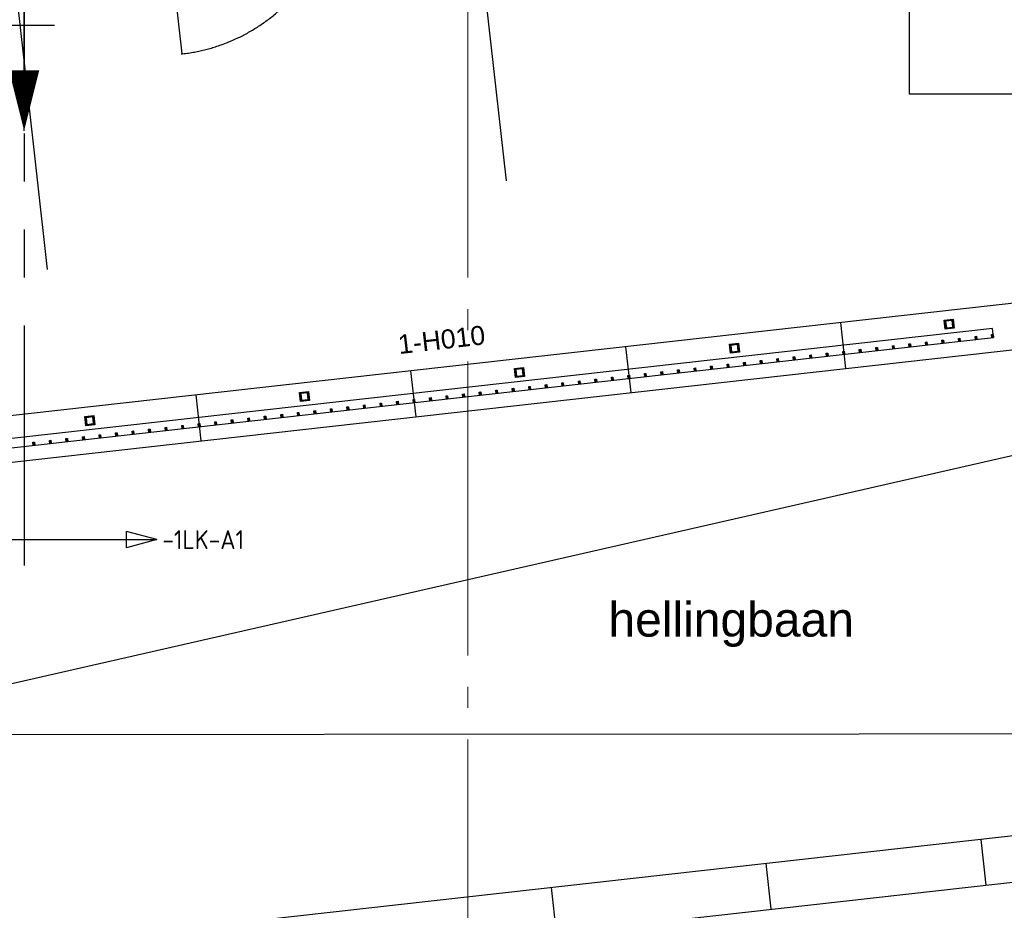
# Model space of a CAD drawing. Header units: millimetres. Extents: x -38031 to 123247, y -16330 to 129979.
# Tile 87 of 235: x 10146 to 16658, y -5613 to 279. Entities that reach past the tile are written whole.
import ezdxf
from ezdxf.enums import TextEntityAlignment as Align

# ---------------------------------------------------------------- set-up
doc = ezdxf.new("R2010")
doc.units = ezdxf.units.MM
doc.header["$LTSCALE"] = 50
for name, pattern in [('HIDDEN2', [4.7625, 3.175, -1.5875]), ('PHANTOM', [63.5, 31.75, -6.35, 6.35, -6.35, 6.35, -6.35]), ('STYLE_11', [5, 3.888855, -0.416718, 0.277786, -0.416641])]:
    doc.linetypes.add(name, pattern=pattern)
for name, color, linetype in [('AB$1A---_ATTRIB025', 8, 'Continuous'), ('AL$1A---_ALGEMEEN', 8, 'Continuous'), ('AM$1A---_ARCERING', 8, 'Continuous'), ('AT$1A---_TEKST050', 8, 'Continuous'), ('BOUWKUNDIG', 8, 'Continuous'), ('EL6121--', 3, 'Continuous'), ('EL6212--_S', 4, 'Continuous'), ('Kastenscheiding', 4, 'PHANTOM'), ('maatvoering', 1, 'Continuous')]:
    doc.layers.add(name, color=color, linetype=linetype)
doc.layers.add('stramien', color=1, linetype='STYLE_11', lineweight=15)
doc.styles.add('Arial', font='ARIAL.TTF')
doc.styles.add('BURO-018', font='iso.shx', dxfattribs={"height": 90})
doc.styles.add('BURO-035', font='ISO.shx', dxfattribs={"height": 175})
pattern_1 = [(45, (0, 0), (70.71068, -70.71068), []), (45, (7.07, -7.07), (70.71068, -70.71068), [])]

# ---------------------------------------------------------------- blocks, each defined once
blk = doc.blocks.new('E00160')
at = {"color": 0, "linetype": 'Continuous'}
for p, q in [((-17.5, 0), (-13.5, 1.07)), ((-17.5, 0), (17.5, 0)), ((-17.5, 0), (-13.5, -1.07)), ((-13.5, -1.07), (-13.5, 1.07)), ((17.5, 0), (13.5, 1.07)), ((13.5, -1.07), (13.5, 1.07)), ((17.5, 0), (13.5, -1.07))]:
    blk.add_line(p, q, dxfattribs=at)
at = {"color": 0, "linetype": 'Continuous', "style": 'BURO-035'}
for tag, p in [('E_TEXT2', (-22.5, 0)), ('E_TEXT1', (22.5, 0))]:
    blk.add_attdef(tag, text='', height=3.5, dxfattribs=at).set_placement(p, align=Align.MIDDLE)
blk = doc.blocks.new('0215A2')
at = {"color": 0, "linetype": 'Continuous'}
for p, q in [((0, -8), (0, 0)), ((-2.5, -2.5), (2.5, -2.5)), ((-1.75, -3.5), (1.75, -3.5)), ((-1, -4.5), (1, -4.5))]:
    blk.add_line(p, q, dxfattribs=at)
blk.add_lwpolyline([(0, -8, 0, 1, 0), (0, -6, 1, 1, 0)], format="xyseb", dxfattribs=at)
at = {"color": 0, "linetype": 'Continuous', "style": 'BURO-018', "flags": 1}
blk.add_attdef('E_MATCODE', text='', height=1.8, rotation=90, dxfattribs=at).set_placement((0, 0), align=Align.MIDDLE)
blk = doc.blocks.new('31x_alu-K-mk 144-p')
at = {"layer": 'AM$1A---_ARCERING', "linetype": 'Continuous', "lineweight": 0}
h = blk.add_hatch(color=256, dxfattribs=at)
h.paths.add_polyline_path([(-250, 1237), (-250, 1257), (-250, 1276), (-284, 1276), (-284, 1300), (-284.6, 1300), (-284.6, 1299.1), (-286.8, 1299.1), (-286.8, 1306.3), (-284.6, 1306.3), (-284.6, 1305.4), (-284, 1305.4), (-284, 1308), (-310, 1308), (-310, 1256), (-310, 1205), (-284, 1205), (-284, 1207.6), (-284.6, 1207.6), (-284.6, 1206.7), (-286.8, 1206.7), (-286.8, 1213.9), (-284.6, 1213.9), (-284.6, 1213), (-284, 1213), (-284, 1237)])
h.paths.add_polyline_path([(-288.5, 1306.3), (-288.5, 1299.1), (-288.5, 1297.4), (-285.7, 1297.4), (-285.7, 1274.3), (-282.7, 1274.3), (-281.3, 1272.3), (-269.5, 1272.3), (-268.1, 1274.3), (-261.7, 1274.3), (-260.3, 1272.3), (-251.7, 1272.3), (-251.7, 1255.4), (-251.7, 1255.3), (-251.7, 1244), (-251.7, 1240.7), (-260.3, 1240.7), (-261.7, 1238.7), (-268.1, 1238.7), (-269.5, 1240.7), (-281.3, 1240.7), (-282.7, 1238.7), (-285.7, 1238.7), (-285.7, 1215.6), (-288.5, 1215.6), (-288.5, 1213.9), (-288.5, 1206.7), (-308.3, 1206.7), (-308.3, 1244), (-308.3, 1257.7), (-308.3, 1272.3), (-308.3, 1306.3)], flags=16)
at = {"layer": 'AL$1A---_ALGEMEEN', "color": 0}
for p, q in [((-284, 1307), (-284, 1584)), ((930, 45), (-250, 45))]:
    blk.add_line(p, q, dxfattribs=at)
at = {"layer": 'AL$1A---_ALGEMEEN', "color": 0, "flags": 128}
for points in [[(-250, 1237), (-250, 1257), (-250, 1276), (-284, 1276), (-284, 1300), (-284.6, 1300), (-284.6, 1299.1), (-286.8, 1299.1), (-286.8, 1306.3), (-284.6, 1306.3), (-284.6, 1305.4), (-284, 1305.4), (-284, 1308), (-310, 1308), (-310, 1256), (-310, 1205), (-284, 1205), (-284, 1207.6), (-284.6, 1207.6), (-284.6, 1206.7), (-286.8, 1206.7), (-286.8, 1213.9), (-284.6, 1213.9), (-284.6, 1213), (-284, 1213), (-284, 1237)], [(-288.5, 1306.3), (-288.5, 1299.1), (-288.5, 1297.4), (-285.7, 1297.4), (-285.7, 1274.3), (-282.7, 1274.3), (-281.3, 1272.3), (-269.5, 1272.3), (-268.1, 1274.3), (-261.7, 1274.3), (-260.3, 1272.3), (-251.7, 1272.3), (-251.7, 1255.4), (-251.7, 1255.3), (-251.7, 1244), (-251.7, 1240.7), (-260.3, 1240.7), (-261.7, 1238.7), (-268.1, 1238.7), (-269.5, 1240.7), (-281.3, 1240.7), (-282.7, 1238.7), (-285.7, 1238.7), (-285.7, 1215.6), (-288.5, 1215.6), (-288.5, 1213.9), (-288.5, 1206.7), (-308.3, 1206.7), (-308.3, 1244), (-308.3, 1257.7), (-308.3, 1272.3), (-308.3, 1306.3)]]:
    blk.add_lwpolyline(points, close=True, dxfattribs=at)
at = {"color": 0}
for points in [[(-113, 2082), (-113, 1648), (0, 1648), (0, 2082)], [(-113, -434), (-113, 0), (0, 0), (0, -434)]]:
    blk.add_wipeout(points, dxfattribs=at).dxf.layer = 'AL$1A---_ALGEMEEN'
at = {"layer": 'AM$1A---_ARCERING', "linetype": 'Continuous', "lineweight": 5}
h = blk.add_hatch(dxfattribs=at)
h.set_pattern_fill('BAKSTEEN', color=256, style=0, pattern_type=2)
h.set_pattern_definition(pattern_1)
edge = h.paths.add_edge_path()
edge.add_line((-113, 2082), (-113, 1648))
edge.add_line((-113, 1648), (0, 1648))
edge.add_line((0, 1648), (0, 2082))
h = blk.add_hatch(dxfattribs=at)
h.set_pattern_fill('BAKSTEEN', color=256, style=0, pattern_type=2)
h.set_pattern_definition(pattern_1)
edge = h.paths.add_edge_path()
edge.add_line((-113, -434), (-113, 0))
edge.add_line((-113, 0), (0, 0))
edge.add_line((0, 0), (0, -434))
at = {"layer": 'AL$1A---_ALGEMEEN', "color": 0}
for p, q in [((-113, 2082), (-113, 1648)), ((0, 1648), (0, 2082)), ((-113, -434), (-113, 0)), ((0, 0), (0, -434))]:
    blk.add_line(p, q, dxfattribs=at)
at = {"color": 0}
for points in [[(-238, 1648), (0, 1648), (0, 2081), (-113, 2081), (-113, 1761), (-238, 1761)], [(-238, 0), (0, 0), (0, -433), (-113, -433), (-113, -113), (-238, -113)]]:
    blk.add_wipeout(points, dxfattribs=at).dxf.layer = 'AL$1A---_ALGEMEEN'
at = {"layer": 'AM$1A---_ARCERING', "linetype": 'Continuous', "lineweight": 5}
h = blk.add_hatch(dxfattribs=at)
h.set_pattern_fill('BAKSTEEN', color=256, style=0, pattern_type=2)
h.set_pattern_definition(pattern_1)
h.paths.add_polyline_path([(-238, 1648), (0, 1648), (0, 2081), (-113, 2081), (-113, 1761), (-238, 1761)])
at = {"layer": 'AM$1A---_ARCERING', "linetype": 'Continuous', "lineweight": 0}
h = blk.add_hatch(color=256, dxfattribs=at)
h.paths.add_polyline_path([(-308.3, 1634.3), (-308.3, 1636), (-310, 1636), (-310, 1584), (-284, 1584), (-284, 1586.6), (-284.6, 1586.6), (-284.6, 1585.7), (-286.8, 1585.7), (-286.8, 1592.9), (-284.6, 1592.9), (-284.6, 1592), (-284, 1592), (-284, 1616), (-250, 1616), (-250, 1636), (-251.7, 1636), (-251.7, 1634.3)])
h.paths.add_polyline_path([(-271.6, 1632.6), (-256, 1632.6), (-254.6, 1630.6), (-251.7, 1630.6), (-251.7, 1619.7), (-260.3, 1619.7), (-261.7, 1617.7), (-268.1, 1617.7), (-269.5, 1619.7), (-281.3, 1619.7), (-282.7, 1617.7), (-285.7, 1617.7), (-285.7, 1594.6), (-288.5, 1594.6), (-288.5, 1592.9), (-288.5, 1585.7), (-308.3, 1585.7), (-308.3, 1630.6), (-302.3, 1630.6), (-300.9, 1632.6), (-286.2, 1632.6), (-284.8, 1630.6), (-273, 1630.6)], flags=16)
h = blk.add_hatch(color=256, dxfattribs=at)
h.paths.add_polyline_path([(-308.3, 11.7), (-308.3, 10), (-310, 10), (-310, 62), (-284, 62), (-284, 59.4), (-284.6, 59.4), (-284.6, 60.3), (-286.8, 60.3), (-286.8, 53.1), (-284.6, 53.1), (-284.6, 54), (-284, 54), (-284, 30), (-250, 30), (-250, 10), (-251.7, 10), (-251.7, 11.7)])
h.paths.add_polyline_path([(-271.6, 13.4), (-256, 13.4), (-254.6, 15.4), (-251.7, 15.4), (-251.7, 26.3), (-260.3, 26.3), (-261.7, 28.3), (-268.1, 28.3), (-269.5, 26.3), (-281.3, 26.3), (-282.7, 28.3), (-285.7, 28.3), (-285.7, 51.4), (-288.5, 51.4), (-288.5, 53.1), (-288.5, 60.3), (-308.3, 60.3), (-308.3, 15.4), (-302.3, 15.4), (-300.9, 13.4), (-286.2, 13.4), (-284.8, 15.4), (-273, 15.4)], flags=16)
at = {"layer": 'AM$1A---_ARCERING', "linetype": 'Continuous', "lineweight": 5}
h = blk.add_hatch(dxfattribs=at)
h.set_pattern_fill('BAKSTEEN', color=256, style=0, pattern_type=2)
h.set_pattern_definition(pattern_1)
h.paths.add_polyline_path([(-238, 0), (0, 0), (0, -433), (-113, -433), (-113, -113), (-238, -113)])
at = {"layer": 'AL$1A---_ALGEMEEN', "color": 0, "flags": 128}
for points in [[(-238, 1648), (0, 1648), (0, 2081)], [(-113, 2081), (-113, 1761), (-238, 1761), (-238, 1648)], [(-238, 0), (0, 0), (0, -433)], [(-113, -433), (-113, -113), (-238, -113), (-238, 0)]]:
    blk.add_lwpolyline(points, dxfattribs=at)
at = {"layer": 'AL$1A---_ALGEMEEN', "color": 0}
for points in [[(-360, 1641), (0, 1641), (0, 5), (-360, 5)], [(-310, 10), (-310, 1636), (-250, 1636), (-250, 10)], [(-237, 1636), (-217, 1636), (-217, 1261), (-237, 1261)]]:
    blk.add_lwpolyline(points, close=True, dxfattribs=at)
at = {"layer": 'AL$1A---_ALGEMEEN', "color": 0, "flags": 128}
for points in [[(-308.3, 1634.3), (-308.3, 1636), (-310, 1636), (-310, 1584), (-284, 1584), (-284, 1586.6), (-284.6, 1586.6), (-284.6, 1585.7), (-286.8, 1585.7), (-286.8, 1592.9), (-284.6, 1592.9), (-284.6, 1592), (-284, 1592), (-284, 1616), (-250, 1616), (-250, 1636), (-251.7, 1636), (-251.7, 1634.3)], [(-271.6, 1632.6), (-256, 1632.6), (-254.6, 1630.6), (-251.7, 1630.6), (-251.7, 1619.7), (-260.3, 1619.7), (-261.7, 1617.7), (-268.1, 1617.7), (-269.5, 1619.7), (-281.3, 1619.7), (-282.7, 1617.7), (-285.7, 1617.7), (-285.7, 1594.6), (-288.5, 1594.6), (-288.5, 1592.9), (-288.5, 1585.7), (-308.3, 1585.7), (-308.3, 1630.6), (-302.3, 1630.6), (-300.9, 1632.6), (-286.2, 1632.6), (-284.8, 1630.6), (-273, 1630.6)], [(-308.3, 11.7), (-308.3, 10), (-310, 10), (-310, 62), (-284, 62), (-284, 59.4), (-284.6, 59.4), (-284.6, 60.3), (-286.8, 60.3), (-286.8, 53.1), (-284.6, 53.1), (-284.6, 54), (-284, 54), (-284, 30), (-250, 30), (-250, 10), (-251.7, 10), (-251.7, 11.7)], [(-271.6, 13.4), (-256, 13.4), (-254.6, 15.4), (-251.7, 15.4), (-251.7, 26.3), (-260.3, 26.3), (-261.7, 28.3), (-268.1, 28.3), (-269.5, 26.3), (-281.3, 26.3), (-282.7, 28.3), (-285.7, 28.3), (-285.7, 51.4), (-288.5, 51.4), (-288.5, 53.1), (-288.5, 60.3), (-308.3, 60.3), (-308.3, 15.4), (-302.3, 15.4), (-300.9, 13.4), (-286.2, 13.4), (-284.8, 15.4), (-273, 15.4)]]:
    blk.add_lwpolyline(points, close=True, dxfattribs=at)
at = {"color": 0}
for points in [[(-385, 1697), (-385, 1649), (-246, 1649), (-246, 1697)], [(-280, 149), (-280, 1115), (-250, 1115), (-250, 149)]]:
    blk.add_wipeout(points, dxfattribs=at).dxf.layer = 'AL$1A---_ALGEMEEN'
at = {"layer": 'AM$1A---_ARCERING', "linetype": 'Continuous', "lineweight": 0}
blk.add_hatch(color=256, dxfattribs=at).paths.add_polyline_path([(-246, 1649), (-303, 1649), (-303, 1646), (-243, 1646), (-243, 1686), (-246, 1686)])
h = blk.add_hatch(color=256, dxfattribs=at)
h.paths.add_polyline_path([(-280, 1115), (-250, 1115), (-250, 1219), (-251.7, 1219), (-251.7, 1213.4), (-278.3, 1213.4), (-278.3, 1219), (-280, 1219)])
h.paths.add_polyline_path([(-278.3, 1116.7), (-278.3, 1211.4), (-251.7, 1211.4), (-251.7, 1116.7)], flags=16)
h = blk.add_hatch(color=256, dxfattribs=at)
h.paths.add_polyline_path([(-280, 149), (-250, 149), (-250, 45), (-251.7, 45), (-251.7, 50.6), (-278.3, 50.6), (-278.3, 45), (-280, 45)])
h.paths.add_polyline_path([(-278.3, 147.3), (-278.3, 52.6), (-251.7, 52.6), (-251.7, 147.3)], flags=16)
at = {"layer": 'AL$1A---_ALGEMEEN', "color": 0}
blk.add_line((-284, 62), (-284, 1204), dxfattribs=at)
for points in [[(-385, 1697), (-385, 1649), (-246, 1649), (-246, 1697)], [(-246, 1649), (-303, 1649), (-303, 1646), (-243, 1646), (-243, 1686), (-246, 1686)], [(-237, 10), (-237, 1251), (-217, 1251), (-217, 10)], [(-280, 149), (-280, 1115), (-250, 1115), (-250, 149)]]:
    blk.add_lwpolyline(points, close=True, dxfattribs=at)
at = {"layer": 'AL$1A---_ALGEMEEN', "color": 0, "flags": 128}
for points in [[(-280, 1115), (-250, 1115), (-250, 1219), (-251.7, 1219), (-251.7, 1213.4), (-278.3, 1213.4), (-278.3, 1219), (-280, 1219)], [(-278.3, 1116.7), (-278.3, 1211.4), (-251.7, 1211.4), (-251.7, 1116.7)], [(-280, 149), (-250, 149), (-250, 45), (-251.7, 45), (-251.7, 50.6), (-278.3, 50.6), (-278.3, 45), (-280, 45)], [(-278.3, 147.3), (-278.3, 52.6), (-251.7, 52.6), (-251.7, 147.3)]]:
    blk.add_lwpolyline(points, close=True, dxfattribs=at)
at = {"layer": 'AL$1A---_ALGEMEEN', "color": 0}
blk.add_open_spline([(930, 38), (930, 354.2), (613.8, 901.8), (66.2, 1218), (-250, 1218)], degree=2, dxfattribs=at)
at = {"color": 0}
blk.add_wipeout([(-385, -3), (-246, -3), (-246, -51), (-385, -51)], dxfattribs=at).dxf.layer = 'AL$1A---_ALGEMEEN'
at = {"layer": 'AM$1A---_ARCERING', "linetype": 'Continuous', "lineweight": 0}
blk.add_hatch(color=256, dxfattribs=at).paths.add_polyline_path([(-246, -3), (-303, -3), (-303, 0), (-243, 0), (-243, -40), (-246, -40)])
at = {"layer": 'AL$1A---_ALGEMEEN', "color": 0}
for points in [[(-246, -3), (-303, -3), (-303, 0), (-243, 0), (-243, -40), (-246, -40)], [(-385, -3), (-246, -3), (-246, -51), (-385, -51)]]:
    blk.add_lwpolyline(points, close=True, dxfattribs=at)
blk = doc.blocks.new('metselwerk zo gevel sout')
at = {"color": 0}
blk.add_wipeout([(-77551, -157), (-84581.9, -157), (-84581.9, -270), (-77551, -270)], dxfattribs=at).dxf.layer = 'AL$1A---_ALGEMEEN'
at = {"layer": 'AM$1A---_ARCERING', "linetype": 'Continuous', "lineweight": 5}
h = blk.add_hatch(dxfattribs=at)
h.set_pattern_fill('BAKSTEEN', color=256, style=0, pattern_type=2)
h.set_pattern_definition(pattern_1)
edge = h.paths.add_edge_path()
edge.add_line((-77551, -157), (-84581.9, -157))
edge.add_line((-84581.9, -157), (-84581.9, -270))
edge.add_line((-84581.9, -270), (-77551, -270))
at = {"layer": 'AL$1A---_ALGEMEEN', "color": 0}
blk.add_line((-78551, -2517.5), (-78551, 932.5), dxfattribs=at)
at = {"layer": 'AL$1A---_ALGEMEEN', "color": 0, "rotation": 269.9998022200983}
blk.add_blockref('31x_alu-K-mk 144-p', (-77552, -270), dxfattribs=at)
at = {"layer": 'AL$1A---_ALGEMEEN', "color": 0}
blk.add_line((-75470, -2275), (-75470, 1175), dxfattribs=at)
blk = doc.blocks.new('hekmerk')
at = {"layer": 'AL$1A---_ALGEMEEN', "color": 0, "style": 'Arial'}
blk.add_attdef('stramiennummer', text='', height=126.3, dxfattribs=at).set_placement((0, 0), align=Align.BOTTOM_CENTER)
blk = doc.blocks.new('200254 W 210 11-06-2007')
at = {"layer": 'AL$1A---_ALGEMEEN'}
for p, q in [((-20589.4, -27015.9), (-20623.4, -26712.9)), ((-22010.4, -27175.7), (-22044.5, -26872.4)), ((-23431.5, -27335.4), (-23465.5, -27031.9)), ((-24852.5, -27495.1), (-24886.7, -27191.5)), ((-19661.1, -30433.5), (-19695.1, -30131.4)), ((-21082.5, -30590.7), (-21116.1, -30291)), ((-22503.4, -30751.3), (-22537.2, -30450.6))]:
    blk.add_line(p, q, dxfattribs=at)
at = {"layer": 'AL$1A---_ALGEMEEN', "linetype": 'Continuous'}
for points in [[(-27578.2, -31016.7), (-27578.2, -31322.6), (-9863.7, -29333.3), (-9863.6, -29317.2), (-9863.6, -22678.9), (-10167.6, -22706.9), (-10167.6, -29061.5)], [(-27275, -27459.6), (-27275, -24256.9), (-27579, -24291.1), (-27579, -27801.6), (-13427.7, -26211), (-13429, -25905.2)]]:
    blk.add_lwpolyline(points, close=True, dxfattribs=at)
at = {"layer": 'AT$1A---_TEKST050', "insert": (-22160, -28562.6), "char_height": 227.287, "attachment_point": 1, "line_spacing_factor": 0.967741, "style": 'Arial'}
blk.add_mtext('{\\C256;\\lhellingbaan}', dxfattribs=at)
at = {"layer": 'AL$1A---_ALGEMEEN', "rotation": 6.407550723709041}
blk.add_blockref('metselwerk zo gevel sout', (51910.4, -15092.6), dxfattribs=at)
at = {"layer": 'AM$1A---_ARCERING', "linetype": 'Continuous', "lineweight": 0}
h = blk.add_hatch(color=256, dxfattribs=at)
h.paths.add_polyline_path([(-19938.4, -26696.6), (-19878.8, -26689.9), (-19872.1, -26749.5), (-19931.7, -26756.2)])
h.paths.add_polyline_path([(-19924.7, -26747.4), (-19881, -26742.4), (-19885.9, -26698.7), (-19929.6, -26703.6)], flags=16)
for points in [[(-19951.5, -26849), (-19953.7, -26829.1), (-19943.8, -26828), (-19941.6, -26847.9)], [(-19842.2, -26836.7), (-19844.4, -26816.8), (-19834.5, -26815.7), (-19832.3, -26835.6)], [(-19732.9, -26824.4), (-19735.1, -26804.6), (-19725.2, -26803.4), (-19722.9, -26823.3)], [(-19623.6, -26812.2), (-19625.8, -26792.3), (-19615.9, -26791.2), (-19613.6, -26811)], [(-20498.1, -26910.4), (-20500.3, -26890.5), (-20490.4, -26889.4), (-20488.1, -26909.3)], [(-20388.8, -26898.1), (-20391, -26878.2), (-20381.1, -26877.1), (-20378.8, -26897)], [(-20279.4, -26885.8), (-20281.7, -26865.9), (-20271.7, -26864.8), (-20269.5, -26884.7)], [(-20170.1, -26873.5), (-20172.4, -26853.7), (-20162.4, -26852.6), (-20160.2, -26872.4)], [(-20060.8, -26861.3), (-20063, -26841.4), (-20053.1, -26840.3), (-20050.9, -26860.2)], [(-21044.6, -26971.8), (-21046.9, -26951.9), (-21036.9, -26950.8), (-21034.7, -26970.6)], [(-20935.3, -26959.5), (-20937.6, -26939.6), (-20927.6, -26938.5), (-20925.4, -26958.4)], [(-20826, -26947.2), (-20828.2, -26927.3), (-20818.3, -26926.2), (-20816.1, -26946.1)], [(-20716.7, -26934.9), (-20718.9, -26915.1), (-20709, -26913.9), (-20706.8, -26933.8)], [(-20607.4, -26922.6), (-20609.6, -26902.8), (-20599.7, -26901.7), (-20597.4, -26921.5)], [(-21700.5, -27045.4), (-21702.7, -27025.5), (-21692.8, -27024.4), (-21690.6, -27044.3)], [(-21591.2, -27033.1), (-21593.4, -27013.3), (-21583.5, -27012.1), (-21581.3, -27032)], [(-21481.9, -27020.9), (-21484.1, -27001), (-21474.2, -26999.9), (-21471.9, -27019.7)], [(-21372.6, -27008.6), (-21374.8, -26988.7), (-21364.9, -26987.6), (-21362.6, -27007.5)], [(-21263.3, -26996.3), (-21265.5, -26976.4), (-21255.6, -26975.3), (-21253.3, -26995.2)], [(-21153.9, -26984), (-21156.2, -26964.2), (-21146.2, -26963), (-21144, -26982.9)], [(-22247.1, -27106.8), (-22249.3, -27086.9), (-22239.4, -27085.8), (-22237.1, -27105.7)], [(-22137.8, -27094.5), (-22140, -27074.6), (-22130.1, -27073.5), (-22127.8, -27093.4)], [(-22028.4, -27082.2), (-22030.7, -27062.4), (-22020.7, -27061.2), (-22018.5, -27081.1)], [(-21919.1, -27070), (-21921.4, -27050.1), (-21911.4, -27049), (-21909.2, -27068.8)], [(-21809.8, -27057.7), (-21812.1, -27037.8), (-21802.1, -27036.7), (-21799.9, -27056.6)], [(-22793.6, -27168.2), (-22795.9, -27148.3), (-22785.9, -27147.2), (-22783.7, -27167.1)], [(-22684.3, -27155.9), (-22686.6, -27136), (-22676.6, -27134.9), (-22674.4, -27154.8)], [(-22575, -27143.6), (-22577.2, -27123.7), (-22567.3, -27122.6), (-22565.1, -27142.5)], [(-22465.7, -27131.3), (-22467.9, -27111.5), (-22458, -27110.4), (-22455.8, -27130.2)], [(-22356.4, -27119.1), (-22358.6, -27099.2), (-22348.7, -27098.1), (-22346.5, -27117.9)], [(-23340.2, -27229.5), (-23342.4, -27209.6), (-23332.5, -27208.5), (-23330.3, -27228.4)], [(-23230.9, -27217.2), (-23233.1, -27197.3), (-23223.2, -27196.2), (-23221, -27216.1)], [(-23121.6, -27204.9), (-23123.8, -27185.1), (-23113.9, -27183.9), (-23111.6, -27203.8)], [(-23012.3, -27192.6), (-23014.5, -27172.8), (-23004.6, -27171.7), (-23002.3, -27191.5)], [(-22903, -27180.4), (-22905.2, -27160.5), (-22895.3, -27159.4), (-22893, -27179.2)], [(-23996.1, -27303), (-23998.3, -27283.1), (-23988.4, -27282), (-23986.2, -27301.8)], [(-23886.8, -27290.7), (-23889, -27270.8), (-23879.1, -27269.7), (-23876.9, -27289.5)], [(-23777.5, -27278.7), (-23779.7, -27258.8), (-23769.7, -27257.7), (-23767.5, -27277.5)], [(-23668.1, -27266.4), (-23670.4, -27246.5), (-23660.4, -27245.4), (-23658.2, -27265.3)], [(-23558.8, -27254.1), (-23561.1, -27234.2), (-23551.1, -27233.1), (-23548.9, -27253)], [(-23449.5, -27241.8), (-23451.8, -27221.9), (-23441.8, -27220.8), (-23439.6, -27240.7)], [(-24542.7, -27364.4), (-24544.9, -27344.5), (-24535, -27343.4), (-24532.7, -27363.3)], [(-24433.4, -27352.1), (-24435.6, -27332.2), (-24425.7, -27331.1), (-24423.4, -27351)], [(-24324, -27339.8), (-24326.3, -27319.9), (-24316.3, -27318.8), (-24314.1, -27338.7)], [(-24214.7, -27327.5), (-24217, -27307.6), (-24207, -27306.5), (-24204.8, -27326.4)], [(-24105.4, -27315.2), (-24107.7, -27295.4), (-24097.7, -27294.2), (-24095.5, -27314.1)], [(-25089.2, -27425.8), (-25091.5, -27405.9), (-25081.5, -27404.8), (-25079.3, -27424.7)], [(-24979.9, -27413.5), (-24982.1, -27393.7), (-24972.2, -27392.5), (-24970, -27412.4)], [(-24870.6, -27401.2), (-24872.8, -27381.4), (-24862.9, -27380.3), (-24860.7, -27400.1)], [(-24761.3, -27389), (-24763.5, -27369.1), (-24753.6, -27368), (-24751.4, -27387.8)], [(-24652, -27376.7), (-24654.2, -27356.8), (-24644.3, -27355.7), (-24642, -27375.6)], [(-25745.1, -27499.5), (-25747.3, -27479.7), (-25737.4, -27478.5), (-25735.2, -27498.4)], [(-25635.8, -27487.3), (-25638, -27467.4), (-25628.1, -27466.3), (-25625.8, -27486.1)], [(-25526.5, -27475), (-25528.7, -27455.1), (-25518.8, -27454), (-25516.5, -27473.8)], [(-25417.2, -27462.7), (-25419.4, -27442.8), (-25409.5, -27441.7), (-25407.2, -27461.6)], [(-25307.8, -27450.4), (-25310.1, -27430.5), (-25300.1, -27429.4), (-25297.9, -27449.3)], [(-25198.5, -27438.1), (-25200.8, -27418.2), (-25190.8, -27417.1), (-25188.6, -27437)], [(-25963.7, -27524.1), (-25966, -27504.2), (-25956, -27503.1), (-25953.8, -27523)], [(-25854.4, -27511.8), (-25856.6, -27491.9), (-25846.7, -27490.8), (-25844.5, -27510.7)]]:
    blk.add_hatch(color=256, dxfattribs=at).paths.add_polyline_path(points)
h = blk.add_hatch(color=256, dxfattribs=at)
h.paths.add_polyline_path([(-21359.5, -26856.1), (-21299.9, -26849.4), (-21293.2, -26909), (-21352.8, -26915.7)])
h.paths.add_polyline_path([(-21345.8, -26906.9), (-21302, -26902), (-21306.9, -26858.3), (-21350.7, -26863.2)], flags=16)
h = blk.add_hatch(color=256, dxfattribs=at)
h.paths.add_polyline_path([(-22780.6, -27015.7), (-22720.9, -27009), (-22714.3, -27068.6), (-22773.9, -27075.3)])
h.paths.add_polyline_path([(-22766.8, -27066.5), (-22723.1, -27061.6), (-22728, -27017.8), (-22771.7, -27022.7)], flags=16)
h = blk.add_hatch(color=256, dxfattribs=at)
h.paths.add_polyline_path([(-24202.5, -27175.3), (-24142.9, -27168.6), (-24136.2, -27228.3), (-24195.9, -27234.9)])
h.paths.add_polyline_path([(-24188.8, -27226.1), (-24145.1, -27221.2), (-24150, -27177.5), (-24193.7, -27182.4)], flags=16)
h = blk.add_hatch(color=256, dxfattribs=at)
h.paths.add_polyline_path([(-25622.7, -27334.9), (-25563.1, -27328.2), (-25556.4, -27387.9), (-25616, -27394.6)])
h.paths.add_polyline_path([(-25609, -27385.7), (-25565.2, -27380.8), (-25570.1, -27337.1), (-25613.9, -27342)], flags=16)
at = {"layer": 'AL$1A---_ALGEMEEN'}
for points in [[(-27424.2, -24300.4), (-27484.2, -24300.4), (-27484.2, -27694.9), (-19613.6, -26811), (-19620.3, -26751.4), (-27424.2, -27627.8)], [(-19951.5, -26849), (-19953.7, -26829.1), (-19943.8, -26828), (-19941.6, -26847.9)], [(-19842.2, -26836.7), (-19844.4, -26816.8), (-19834.5, -26815.7), (-19832.3, -26835.6)], [(-19732.9, -26824.4), (-19735.1, -26804.6), (-19725.2, -26803.4), (-19722.9, -26823.3)], [(-19623.6, -26812.2), (-19625.8, -26792.3), (-19615.9, -26791.2), (-19613.6, -26811)], [(-20498.1, -26910.4), (-20500.3, -26890.5), (-20490.4, -26889.4), (-20488.1, -26909.3)], [(-20388.8, -26898.1), (-20391, -26878.2), (-20381.1, -26877.1), (-20378.8, -26897)], [(-20279.4, -26885.8), (-20281.7, -26865.9), (-20271.7, -26864.8), (-20269.5, -26884.7)], [(-20170.1, -26873.5), (-20172.4, -26853.7), (-20162.4, -26852.6), (-20160.2, -26872.4)], [(-20060.8, -26861.3), (-20063, -26841.4), (-20053.1, -26840.3), (-20050.9, -26860.2)], [(-21044.6, -26971.8), (-21046.9, -26951.9), (-21036.9, -26950.8), (-21034.7, -26970.6)], [(-20935.3, -26959.5), (-20937.6, -26939.6), (-20927.6, -26938.5), (-20925.4, -26958.4)], [(-20826, -26947.2), (-20828.2, -26927.3), (-20818.3, -26926.2), (-20816.1, -26946.1)], [(-20716.7, -26934.9), (-20718.9, -26915.1), (-20709, -26913.9), (-20706.8, -26933.8)], [(-20607.4, -26922.6), (-20609.6, -26902.8), (-20599.7, -26901.7), (-20597.4, -26921.5)], [(-21700.5, -27045.4), (-21702.7, -27025.5), (-21692.8, -27024.4), (-21690.6, -27044.3)], [(-21591.2, -27033.1), (-21593.4, -27013.3), (-21583.5, -27012.1), (-21581.3, -27032)], [(-21481.9, -27020.9), (-21484.1, -27001), (-21474.2, -26999.9), (-21471.9, -27019.7)], [(-21372.6, -27008.6), (-21374.8, -26988.7), (-21364.9, -26987.6), (-21362.6, -27007.5)], [(-21263.3, -26996.3), (-21265.5, -26976.4), (-21255.6, -26975.3), (-21253.3, -26995.2)], [(-21153.9, -26984), (-21156.2, -26964.2), (-21146.2, -26963), (-21144, -26982.9)], [(-22247.1, -27106.8), (-22249.3, -27086.9), (-22239.4, -27085.8), (-22237.1, -27105.7)], [(-22137.8, -27094.5), (-22140, -27074.6), (-22130.1, -27073.5), (-22127.8, -27093.4)], [(-22028.4, -27082.2), (-22030.7, -27062.4), (-22020.7, -27061.2), (-22018.5, -27081.1)], [(-21919.1, -27070), (-21921.4, -27050.1), (-21911.4, -27049), (-21909.2, -27068.8)], [(-21809.8, -27057.7), (-21812.1, -27037.8), (-21802.1, -27036.7), (-21799.9, -27056.6)], [(-22793.6, -27168.2), (-22795.9, -27148.3), (-22785.9, -27147.2), (-22783.7, -27167.1)], [(-22684.3, -27155.9), (-22686.6, -27136), (-22676.6, -27134.9), (-22674.4, -27154.8)], [(-22575, -27143.6), (-22577.2, -27123.7), (-22567.3, -27122.6), (-22565.1, -27142.5)], [(-22465.7, -27131.3), (-22467.9, -27111.5), (-22458, -27110.4), (-22455.8, -27130.2)], [(-22356.4, -27119.1), (-22358.6, -27099.2), (-22348.7, -27098.1), (-22346.5, -27117.9)], [(-23340.2, -27229.5), (-23342.4, -27209.6), (-23332.5, -27208.5), (-23330.3, -27228.4)], [(-23230.9, -27217.2), (-23233.1, -27197.3), (-23223.2, -27196.2), (-23221, -27216.1)], [(-23121.6, -27204.9), (-23123.8, -27185.1), (-23113.9, -27183.9), (-23111.6, -27203.8)], [(-23012.3, -27192.6), (-23014.5, -27172.8), (-23004.6, -27171.7), (-23002.3, -27191.5)], [(-22903, -27180.4), (-22905.2, -27160.5), (-22895.3, -27159.4), (-22893, -27179.2)], [(-23996.1, -27303), (-23998.3, -27283.1), (-23988.4, -27282), (-23986.2, -27301.8)], [(-23886.8, -27290.7), (-23889, -27270.8), (-23879.1, -27269.7), (-23876.9, -27289.5)], [(-23777.5, -27278.7), (-23779.7, -27258.8), (-23769.7, -27257.7), (-23767.5, -27277.5)], [(-23668.1, -27266.4), (-23670.4, -27246.5), (-23660.4, -27245.4), (-23658.2, -27265.3)], [(-23558.8, -27254.1), (-23561.1, -27234.2), (-23551.1, -27233.1), (-23548.9, -27253)], [(-23449.5, -27241.8), (-23451.8, -27221.9), (-23441.8, -27220.8), (-23439.6, -27240.7)], [(-24542.7, -27364.4), (-24544.9, -27344.5), (-24535, -27343.4), (-24532.7, -27363.3)], [(-24433.4, -27352.1), (-24435.6, -27332.2), (-24425.7, -27331.1), (-24423.4, -27351)], [(-24324, -27339.8), (-24326.3, -27319.9), (-24316.3, -27318.8), (-24314.1, -27338.7)], [(-24214.7, -27327.5), (-24217, -27307.6), (-24207, -27306.5), (-24204.8, -27326.4)], [(-24105.4, -27315.2), (-24107.7, -27295.4), (-24097.7, -27294.2), (-24095.5, -27314.1)], [(-25089.2, -27425.8), (-25091.5, -27405.9), (-25081.5, -27404.8), (-25079.3, -27424.7)], [(-24979.9, -27413.5), (-24982.1, -27393.7), (-24972.2, -27392.5), (-24970, -27412.4)], [(-24870.6, -27401.2), (-24872.8, -27381.4), (-24862.9, -27380.3), (-24860.7, -27400.1)], [(-24761.3, -27389), (-24763.5, -27369.1), (-24753.6, -27368), (-24751.4, -27387.8)], [(-24652, -27376.7), (-24654.2, -27356.8), (-24644.3, -27355.7), (-24642, -27375.6)], [(-25745.1, -27499.5), (-25747.3, -27479.7), (-25737.4, -27478.5), (-25735.2, -27498.4)], [(-25635.8, -27487.3), (-25638, -27467.4), (-25628.1, -27466.3), (-25625.8, -27486.1)], [(-25526.5, -27475), (-25528.7, -27455.1), (-25518.8, -27454), (-25516.5, -27473.8)], [(-25417.2, -27462.7), (-25419.4, -27442.8), (-25409.5, -27441.7), (-25407.2, -27461.6)], [(-25307.8, -27450.4), (-25310.1, -27430.5), (-25300.1, -27429.4), (-25297.9, -27449.3)], [(-25198.5, -27438.1), (-25200.8, -27418.2), (-25190.8, -27417.1), (-25188.6, -27437)], [(-25963.7, -27524.1), (-25966, -27504.2), (-25956, -27503.1), (-25953.8, -27523)], [(-25854.4, -27511.8), (-25856.6, -27491.9), (-25846.7, -27490.8), (-25844.5, -27510.7)]]:
    blk.add_lwpolyline(points, close=True, dxfattribs=at)
blk.add_lwpolyline([(-13427.7, -26211), (-27578.2, -29437.8), (-13427.7, -29427.6)], dxfattribs=at)
at = {"layer": 'AL$1A---_ALGEMEEN', "flags": 128}
for points in [[(-19938.4, -26696.6), (-19878.8, -26689.9), (-19872.1, -26749.5), (-19931.7, -26756.2)], [(-19924.7, -26747.4), (-19881, -26742.4), (-19885.9, -26698.7), (-19929.6, -26703.6)], [(-21359.5, -26856.1), (-21299.9, -26849.4), (-21293.2, -26909), (-21352.8, -26915.7)], [(-21345.8, -26906.9), (-21302, -26902), (-21306.9, -26858.3), (-21350.7, -26863.2)], [(-22780.6, -27015.7), (-22720.9, -27009), (-22714.3, -27068.6), (-22773.9, -27075.3)], [(-22766.8, -27066.5), (-22723.1, -27061.6), (-22728, -27017.8), (-22771.7, -27022.7)], [(-24202.5, -27175.3), (-24142.9, -27168.6), (-24136.2, -27228.3), (-24195.9, -27234.9)], [(-24188.8, -27226.1), (-24145.1, -27221.2), (-24150, -27177.5), (-24193.7, -27182.4)], [(-25622.7, -27334.9), (-25563.1, -27328.2), (-25556.4, -27387.9), (-25616, -27394.6)], [(-25609, -27385.7), (-25565.2, -27380.8), (-25570.1, -27337.1), (-25613.9, -27342)]]:
    blk.add_lwpolyline(points, close=True, dxfattribs=at)
at = {"layer": 'stramien', "ltscale": 10}
blk.add_line((-23089, -38914.6), (-23089, -9964.6), dxfattribs=at)
at = {"layer": 'AL$1A---_ALGEMEEN'}
ref = blk.add_blockref('hekmerk', (-23274.3, -26729.8), dxfattribs=dict(at, rotation=186.5168027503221))
ref.add_attrib('stramiennummer', '1-H010', dxfattribs={"layer": 'AB$1A---_ATTRIB025', "height": 126.27, "rotation": 6.5168, "style": 'Arial'}).set_placement((-23251.9, -26926), align=Align.BOTTOM_CENTER)

msp = doc.modelspace()

# ---------------------------------------------------------------- block references
at = {"layer": 'BOUWKUNDIG'}
msp.add_blockref('200254 W 210 11-06-2007', (36199, 24987.6), dxfattribs=at)

# ---------------------------------------------------------------- next in the draw order: linework, layer by layer
at = {"layer": 'Kastenscheiding'}
msp.add_line((10177.2, -3332.6), (10177.2, 18459.4), dxfattribs=at)
at = {"layer": 'maatvoering', "color": 1}
for p, q in [((16028, 2688.4), (16028, -211.6)), ((16028, -211.6), (24626.5, -211.6))]:
    msp.add_line(p, q, dxfattribs=at)

# ---------------------------------------------------------------- next in the draw order: block references
at = {"layer": 'EL6121--', "linetype": 'HIDDEN2', "xscale": 200, "yscale": 200, "zscale": 200}
msp.add_blockref('0215A2', (10175, 1143.1), dxfattribs=at)
at = {"layer": 'EL6212--_S'}
ref = msp.add_blockref('E00160', (10177.2, -3160.7), dxfattribs=dict(at, xscale=50, yscale=50, zscale=50))
ref.add_attrib('E_TEXT1', '-1LK-A1', dxfattribs={"layer": '0', "color": 2, "linetype": 'Continuous', "height": 125, "style": 'BURO-018'}).set_placement((11359.4, -3160.7), align=Align.MIDDLE)
ref.add_attrib('E_TEXT2', 'BGLK-SP', dxfattribs={"layer": '0', "color": 2, "linetype": 'Continuous', "height": 125, "style": 'BURO-018'}).set_placement((8897.6, -3160.7), align=Align.MIDDLE)

doc.saveas('drawing.dxf')
